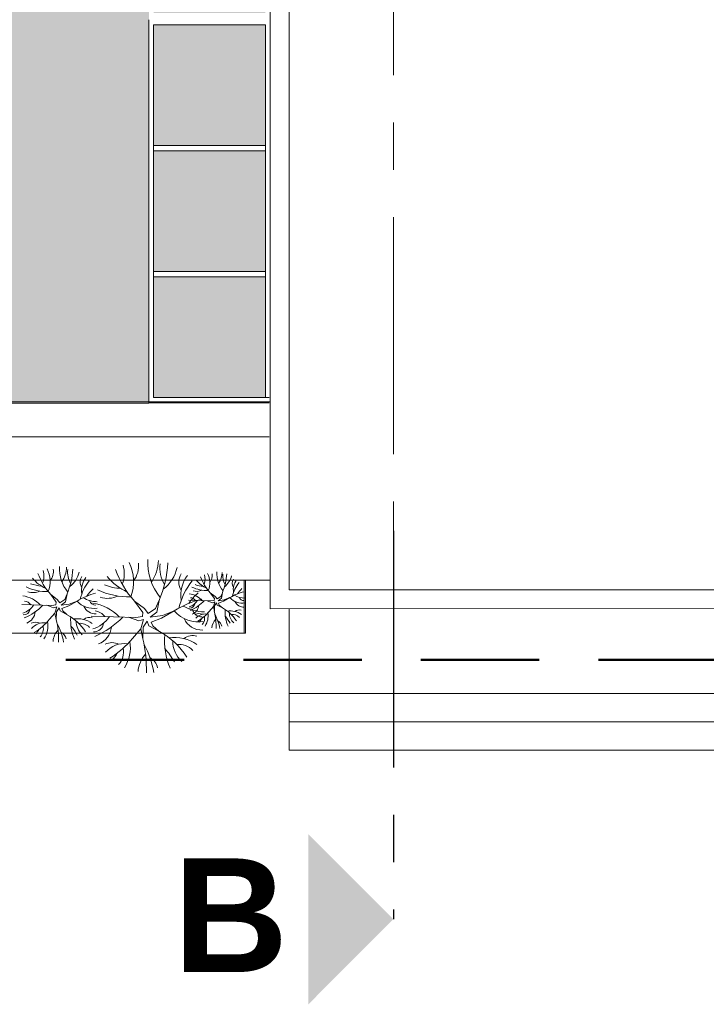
# Model space of a CAD drawing. Extents: x -45086 to 279774, y -60645 to -24658.
# Tile 32 of 35: x 22889 to 23614, y -60627 to -59587. Entities that reach past the tile are written whole.
import ezdxf

# ---------------------------------------------------------------- set-up
doc = ezdxf.new("R2010")
doc.units = 0
doc.header["$LTSCALE"] = 0.1
doc.header["$MEASUREMENT"] = 0
doc.linetypes.add('AXESx2', pattern=[4, 2.5, -0.5, 0.5, -0.5])
doc.linetypes.add('CACHE2', pattern=[0.1875, 0.125, -0.0625])
doc.layers.get('0').update_dxf_attribs({"lineweight": 9})
doc.layers.add('Aucune', color=7, linetype='Continuous', lineweight=9)
doc.styles.add('STYLE_GENERE_6', font='arialbd.ttf')

msp = doc.modelspace()

# ---------------------------------------------------------------- hatches: boundary and pattern name
h = msp.add_hatch(color=9)
h.dxf.hatch_style = 1
h.paths.add_polyline_path([(23009.097, -58759.512), (21356.969, -58759.512), (21356.969, -59557.295), (21968.716, -59557.295), (21968.716, -59990.789), (23025.204, -59990.789), (23025.204, -59587.258), (23025.198, -58781.029)])
h.paths.add_polyline_path([(23148.198, -58759.512), (23098.532, -58759.512), (23030.198, -58784.234), (23030.198, -58915.055), (23148.198, -58915.055)])
h.paths.add_polyline_path([(23068.236, -58759.512), (23015.43, -58759.512), (23026.56, -58774.368)])
h.paths.add_polyline_path([(23148.198, -58920.055), (23030.198, -58920.055), (23030.198, -59048.055), (23148.198, -59048.055)])
h.paths.add_polyline_path([(23148.198, -59053.055), (23030.198, -59053.055), (23030.198, -59181.055), (23148.198, -59181.055)])
h.paths.add_polyline_path([(23148.198, -59186.055), (23030.198, -59186.055), (23030.198, -59314.055), (23148.198, -59314.055)])
h.paths.add_polyline_path([(23148.198, -59319.055), (23030.198, -59319.055), (23030.198, -59447.055), (23148.198, -59447.055)])
h.paths.add_polyline_path([(23148.198, -59452.055), (23030.198, -59452.055), (23030.198, -59580.055), (23148.198, -59580.055)])
h.paths.add_polyline_path([(23148.204, -59592.718), (23030.204, -59592.718), (23030.206, -59720.232), (23148.204, -59720.232)])
h.paths.add_polyline_path([(23148.204, -59725.716), (23030.207, -59725.716), (23030.209, -59853.232), (23148.204, -59853.232)])
h.paths.add_polyline_path([(23148.204, -59858.716), (23030.209, -59858.716), (23030.211, -59986.232), (23148.204, -59986.232)])

# ---------------------------------------------------------------- linework, layer by layer
at = {"linetype": 'AXESx2', "ltscale": 1000}
msp.add_line((23283.492, -57395.815), (23283.492, -60126.863), dxfattribs=at)
at = {"color": 253, "linetype": 'Continuous'}
for p, q in [((23173.204, -58727.373), (23173.204, -60189.11)), ((23153.204, -60209.139), (23153.204, -58735.636)), ((24553.492, -60189.11), (23173.204, -60189.11)), ((23153.204, -60209.139), (24573.492, -60208.431)), ((23173.245, -60358.698), (23173.204, -60209.11)), ((23173.204, -60298.698), (23985.398, -60298.698)), ((23173.237, -60328.698), (23961.398, -60328.698)), ((23173.245, -60358.698), (23985.398, -60358.698))]:
    msp.add_line(p, q, dxfattribs=at)
at = {"color": 253, "linetype": 'Continuous', "lineweight": 20}
for p, q in [((23153.204, -59990.789), (23153.204, -58759.512)), ((23025.204, -59587.258), (23025.204, -59992.132)), ((23030.204, -59592.718), (23030.211, -59986.232)), ((23148.204, -59592.718), (23030.204, -59592.718)), ((23148.204, -59592.798), (23148.204, -59986.232)), ((23148.211, -59720.232), (23030.018, -59720.232)), ((23148.211, -59725.716), (23030.211, -59725.716)), ((23148.211, -59853.232), (23030.018, -59853.232)), ((23148.211, -59858.716), (23030.211, -59858.716)), ((21968.716, -59990.789), (23153.204, -59990.789)), ((21968.716, -59992.282), (23025.204, -59992.282)), ((23152.211, -59991.716), (23025.204, -59991.716)), ((23152.211, -59986.232), (23030.204, -59986.232)), ((21932.903, -60027.66), (23152.293, -60027.66)), ((23127.305, -60179.146), (21985.744, -60179.146)), ((21985.744, -60179.146), (23153.092, -60179.146)), ((23125.717, -60235.018), (23125.717, -60179.146)), ((23127.305, -60235.018), (23127.305, -60179.146)), ((22937.225, -60201.959), (22938.728, -60193.626)), ((23095.13, -60196.281), (23089.985, -60192.326)), ((23094.348, -60198.366), (23089.985, -60192.326)), ((23101.074, -60196.166), (23102.804, -60192.234)), ((23101.736, -60198.16), (23102.863, -60191.911)), ((22928.417, -60199.453), (22921.557, -60194.179)), ((22927.375, -60202.233), (22921.557, -60194.179)), ((22927.027, -60205.013), (22927.375, -60202.233)), ((22928.417, -60199.453), (22931.197, -60202.928)), ((22931.197, -60202.928), (22936.343, -60199.3)), ((22937.225, -60201.959), (22932.587, -60205.36)), ((22936.343, -60199.3), (22938.65, -60194.058)), ((22949.382, -60201.072), (22940.467, -60206.2)), ((22941.124, -60204.279), (22949.382, -60201.072)), ((23020.433, -60209.099), (23010.142, -60201.189)), ((23018.869, -60213.269), (23010.142, -60201.189)), ((23032.321, -60208.869), (23035.782, -60201.006)), ((23033.645, -60212.858), (23035.898, -60200.359)), ((23067.03, -60200.19), (23090.699, -60200.972)), ((23086.803, -60200.843), (23092.263, -60202.796)), ((23090.699, -60200.972), (23094.087, -60200.451)), ((23092.263, -60202.796), (23094.686, -60202.036)), ((23093.306, -60206.966), (23094.686, -60202.036)), ((23094.087, -60200.451), (23094.348, -60198.366)), ((23096.636, -60202.96), (23094.47, -60206.038)), ((23095.13, -60196.281), (23097.215, -60198.887)), ((23097.45, -60205.361), (23096.636, -60202.96)), ((23097.215, -60198.887), (23101.074, -60196.166)), ((23101.736, -60198.16), (23098.257, -60200.711)), ((23098.257, -60200.711), (23104.66, -60199.9)), ((23104.167, -60201.342), (23098.723, -60203.366)), ((23098.723, -60203.366), (23099.551, -60205.331)), ((23110.854, -60197.495), (23104.167, -60201.342)), ((23104.66, -60199.9), (23110.854, -60197.495)), ((22890.95, -60204.665), (22922.51, -60205.708)), ((22917.315, -60205.536), (22924.595, -60208.14)), ((22920.127, -60220.372), (22925.985, -60213.7)), ((22922.51, -60205.708), (22927.027, -60205.013)), ((22924.595, -60208.14), (22927.825, -60207.127)), ((22925.985, -60213.7), (22927.825, -60207.127)), ((22925.985, -60213.7), (22927.336, -60220.632)), ((22927.538, -60212.463), (22927.336, -60220.632)), ((22930.425, -60208.359), (22927.538, -60212.463)), ((22931.511, -60211.56), (22930.425, -60208.359)), ((22931.511, -60211.56), (22939.004, -60215.502)), ((22932.587, -60205.36), (22941.124, -60204.279)), ((22940.467, -60206.2), (22933.208, -60208.9)), ((22933.208, -60208.9), (22934.312, -60211.519)), ((22938.616, -60215.298), (22934.312, -60211.519)), ((23018.348, -60217.439), (23018.869, -60213.269)), ((23020.433, -60209.099), (23024.603, -60214.312)), ((23024.603, -60214.312), (23032.321, -60208.869)), ((23033.645, -60212.858), (23026.688, -60217.96)), ((23051.88, -60211.528), (23038.507, -60219.22)), ((23039.494, -60216.338), (23051.88, -60211.528)), ((23088.912, -60211.97), (23093.306, -60206.966)), ((23093.306, -60206.966), (23094.319, -60212.165)), ((23094.47, -60206.038), (23094.319, -60212.165)), ((23097.45, -60205.361), (23103.07, -60208.318)), ((23102.779, -60208.164), (23099.551, -60205.331)), ((23173.204, -60209.11), (23173.204, -60358.698)), ((22964.233, -60216.918), (23011.572, -60218.481)), ((23003.779, -60218.224), (23014.699, -60222.13)), ((23011.572, -60218.481), (23018.348, -60217.439)), ((23014.699, -60222.13), (23019.545, -60220.61)), ((23016.784, -60230.47), (23019.545, -60220.61)), ((23023.445, -60222.458), (23019.114, -60228.614)), ((23025.073, -60227.26), (23023.445, -60222.458)), ((23026.688, -60217.96), (23039.494, -60216.338)), ((23038.507, -60219.22), (23027.619, -60223.269)), ((23027.619, -60223.269), (23029.275, -60227.199)), ((21985.744, -60235.018), (23127.305, -60235.018)), ((21985.744, -60235.018), (23125.717, -60235.018)), ((23007.997, -60240.477), (23016.784, -60230.47)), ((23016.784, -60230.47), (23018.81, -60240.867)), ((23019.114, -60228.614), (23018.81, -60240.867)), ((23025.073, -60227.26), (23036.314, -60233.172)), ((23035.731, -60232.866), (23029.275, -60227.199)), ((23173.204, -60298.698), (23961.398, -60298.698)), ((23173.204, -60358.698), (23173.204, -60298.698)), ((23961.398, -60358.698), (23173.204, -60358.698))]:
    msp.add_line(p, q, dxfattribs=at)
at = {"linetype": 'AXESx2', "lineweight": 30, "ltscale": 1000}
msp.add_line((23283.492, -60126.863), (23283.492, -60537.005), dxfattribs=at)
at = {"linetype": 'CACHE2', "lineweight": 50, "ltscale": 10000}
msp.add_line((24750.007, -60263.027), (21165.074, -60263.027), dxfattribs=at)
at = {"color": 253, "linetype": 'Continuous', "lineweight": 20}
for centre, radius, start, end in [((22964.818, -60180.661), 44.277, 338.923091, 27.14338), ((22988.239, -60163.937), 26.056, 323.119809, 6.315533), ((23081.861, -60160.49), 57.88, 176.611408, 219.455724), ((22989.369, -60156.098), 45.985, 326.791628, 357.465845), ((22929.907, -60154.882), 115.335, 336.777683, 357.021028), ((23072.209, -60165.726), 35.505, 173.39519, 210.401972), ((22968.84, -60150.308), 64.501, 199.56904, 222.85653), ((22894.36, -60174.775), 19.931, 337.868009, 17.453873), ((22891.341, -60180.494), 29.518, 338.923091, 27.14338), ((22906.955, -60169.345), 17.371, 323.119809, 6.315533), ((22969.369, -60167.047), 38.587, 176.611408, 219.455724), ((22907.708, -60164.119), 30.657, 326.791628, 357.465845), ((22868.067, -60163.308), 76.89, 336.777683, 357.021028), ((22962.935, -60170.538), 23.67, 173.39519, 210.401972), ((22926.438, -60165.205), 25.499, 306.563673, 348.107827), ((23081.067, -60135.381), 96.752, 199.56904, 222.85653), ((22969.347, -60172.082), 29.897, 337.868009, 17.453873), ((23017.464, -60157.727), 38.249, 306.563673, 348.107827), ((23072.559, -60181.301), 15.793, 146.070738, 212.39629), ((23067.322, -60182.062), 22.138, 338.923091, 27.14338), ((23079.033, -60173.7), 13.028, 323.119809, 6.315533), ((23125.844, -60171.976), 28.94, 176.611408, 219.455724), ((23079.598, -60169.78), 22.993, 326.791628, 357.465845), ((23049.867, -60169.172), 57.668, 336.777683, 357.021028), ((23121.018, -60174.594), 17.753, 173.39519, 210.401972), ((22913.219, -60150.303), 34.925, 248.266723, 267.927431), ((22935.21, -60148.903), 43.245, 220.293261, 244.184107), ((22963.168, -60180.921), 10.529, 146.070738, 212.39629), ((22995.984, -60208.33), 44.204, 139.974867, 167.925168), ((22975.992, -60189.668), 21.935, 141.882458, 189.800424), ((23030.622, -60133.275), 64.868, 220.293261, 244.184107), ((23121.783, -60222.415), 66.306, 139.974867, 167.925168), ((23091.795, -60194.422), 32.903, 141.882458, 189.800424), ((23100.225, -60158.369), 32.434, 220.293261, 244.184107), ((23125.447, -60159.422), 48.376, 199.56904, 222.85653), ((23069.587, -60177.773), 14.949, 337.868009, 17.453873), ((23093.646, -60170.595), 19.125, 306.563673, 348.107827), ((23121.193, -60182.382), 7.897, 146.070738, 212.39629), ((23145.805, -60202.939), 33.153, 139.974867, 167.925168), ((23130.811, -60188.942), 16.452, 141.882458, 189.800424), ((22917.233, -60140.912), 50.225, 244.344898, 271.883503), ((22902.561, -60174.939), 17.29, 252.334027, 295.090602), ((22985.268, -60258.114), 67.391, 104.035905, 122.174323), ((22993.661, -60218.747), 40.987, 132.047971, 145.862178), ((23003.657, -60121.288), 75.337, 244.344898, 271.883503), ((22997.635, -60135.374), 52.388, 248.266723, 267.927431), ((23118.299, -60238.041), 61.48, 132.047971, 145.862178), ((23063.992, -60217.776), 24.709, 43.784597, 81.092477), ((23086.742, -60152.375), 37.669, 244.344898, 271.883503), ((23075.737, -60177.895), 12.968, 252.334027, 295.090602), ((23083.731, -60159.418), 26.194, 248.266723, 267.927431), ((23137.768, -60240.277), 50.543, 104.035905, 122.174323), ((23144.063, -60210.752), 30.74, 132.047971, 145.862178), ((22886.901, -60228.113), 32.945, 43.784597, 81.092477), ((22892.549, -60211.218), 10.197, 37.686163, 83.32079), ((22966.856, -60185.344), 23.509, 221.99057, 279.062438), ((22971.324, -60170.177), 31.597, 240.196766, 268.765285), ((22968.998, -60198.237), 7.012, 198.598975, 270.670918), ((22958.158, -60252.09), 49.417, 43.784597, 81.092477), ((22981.648, -60172.327), 25.936, 252.334027, 295.090602), ((23105.709, -60297.091), 101.087, 104.035905, 122.174323), ((23063.432, -60191.833), 15.803, 286.114364, 326.704981), ((23068.338, -60203.237), 5.302, 268.697145, 352.429309), ((23051.723, -60170.29), 44.134, 293.061414, 316.375102), ((23068.229, -60205.105), 7.648, 37.686163, 83.32079), ((23123.959, -60185.699), 17.632, 221.99057, 279.062438), ((23127.31, -60174.324), 23.698, 240.196766, 268.765285), ((23125.555, -60197.273), 10.334, 204.10058, 272.17431), ((23125.565, -60195.369), 5.259, 198.598975, 270.670918), ((22886.154, -60193.522), 21.071, 286.114364, 326.704981), ((22892.695, -60208.728), 7.069, 268.697145, 352.429309), ((22870.541, -60164.799), 58.846, 293.061414, 316.375102), ((22891.101, -60211.122), 14.115, 290.844507, 354.869852), ((22968.984, -60200.776), 13.779, 204.10058, 272.17431), ((22966.631, -60226.747), 15.295, 37.686163, 83.32079), ((23078.09, -60187.936), 35.264, 221.99057, 279.062438), ((23084.794, -60165.185), 47.395, 240.196766, 268.765285), ((23067.143, -60205.033), 10.587, 290.844507, 354.869852), ((23081.304, -60207.275), 10.518, 198.598975, 270.670918), ((23078.045, -60221.75), 7.537, 62.321671, 118.115907), ((23051.495, -60181.1), 48.508, 301.602973, 320.476228), ((23067.661, -60216.711), 20.058, 327.638179, 8.842102), ((23025.286, -60228.463), 70.93, 358.673421, 13.28387), ((23082.128, -60245.35), 42.544, 33.521104, 60.511283), ((23142.467, -60213.066), 36.746, 175.26338, 203.451251), ((23110.815, -60233), 21.523, 55.961949, 97.262515), ((23124.646, -60213.345), 14.549, 179.791236, 227.909818), ((23120.718, -60217.854), 7.386, 73.392398, 129.128815), ((22905.637, -60233.412), 10.05, 62.321671, 118.115907), ((22914.202, -60241.185), 17.122, 81.728528, 139.999247), ((22870.237, -60179.211), 64.677, 301.602973, 320.476228), ((22891.792, -60226.693), 26.744, 327.638179, 8.842102), ((22835.292, -60242.363), 94.574, 358.673421, 13.28387), ((22874.468, -60254.222), 61.311, 9.26545, 28.78759), ((22911.081, -60264.879), 56.726, 33.521104, 60.511283), ((22991.533, -60221.833), 48.994, 175.26338, 203.451251), ((22949.331, -60248.412), 28.698, 55.961949, 97.262515), ((22967.772, -60222.205), 19.399, 179.791236, 227.909818), ((22952.549, -60238.418), 13.846, 43.622837, 96.111567), ((22962.534, -60228.217), 9.848, 73.392398, 129.128815), ((22957.037, -60200.202), 31.606, 286.114364, 326.704981), ((22966.849, -60223.012), 10.603, 268.697145, 352.429309), ((22933.619, -60157.118), 88.269, 293.061414, 316.375102), ((23081.282, -60211.084), 20.669, 204.10058, 272.17431), ((23084.468, -60227.58), 12.842, 81.728528, 139.999247), ((23063.247, -60210.439), 19.84, 318.84319, 331.84536), ((23074.631, -60219.325), 9.471, 316.652268, 12.804303), ((23107.769, -60230.918), 16.076, 138.439483, 174.734601), ((23054.668, -60237.358), 45.983, 9.26545, 28.78759), ((23094.175, -60229.216), 8.125, 12.264604, 61.646842), ((23068.482, -60249.42), 49.354, 30.462511, 40.576833), ((23113.229, -60225.505), 10.384, 43.622837, 96.111567), ((22885.907, -60218.331), 26.453, 318.84319, 331.84536), ((22901.085, -60230.179), 12.628, 316.652268, 12.804303), ((22945.269, -60245.636), 21.435, 138.439483, 174.734601), ((22927.145, -60243.366), 10.833, 12.264604, 61.646842), ((22892.887, -60270.305), 65.805, 30.462511, 40.576833), ((22964.458, -60226.602), 21.173, 290.844507, 354.869852), ((22994.429, -60307.238), 85.089, 33.521104, 60.511283), ((22986.262, -60260.037), 15.075, 62.321671, 118.115907), ((22933.163, -60178.737), 97.016, 301.602973, 320.476228), ((22965.495, -60249.959), 40.116, 327.638179, 8.842102), ((22880.745, -60273.463), 141.861, 358.673421, 13.28387), ((23115.107, -60242.669), 73.491, 175.26338, 203.451251), ((23051.804, -60282.537), 43.046, 55.961949, 97.262515), ((23079.465, -60243.226), 29.099, 179.791236, 227.909818), ((23071.608, -60252.246), 14.772, 73.392398, 129.128815), ((22999.109, -60271.697), 25.683, 81.728528, 139.999247), ((22979.435, -60255.188), 18.941, 316.652268, 12.804303), ((22939.508, -60291.253), 91.967, 9.26545, 28.78759), ((22967.137, -60315.378), 98.708, 30.462511, 40.576833), ((23056.631, -60267.546), 20.768, 43.622837, 96.111567), ((22956.667, -60237.416), 39.68, 318.84319, 331.84536), ((23045.71, -60278.374), 32.152, 138.439483, 174.734601), ((23018.524, -60274.969), 16.25, 12.264604, 61.646842)]:
    msp.add_arc(centre, radius, start, end, dxfattribs=at)
at = {"layer": 'Aucune', "color": 7, "linetype": 'Continuous', "lineweight": 15}
msp.add_solid([(23193.636, -60447.149), (23193.636, -60626.861), (23283.492, -60537.005)], dxfattribs=at)

# ---------------------------------------------------------------- texts
at = {"layer": 'Aucune', "color": 7, "linetype": 'Continuous', "lineweight": 50, "insert": (23051.148, -60472.801), "char_height": 120, "attachment_point": 1, "line_spacing_factor": 0.975772, "style": 'STYLE_GENERE_6'}
msp.add_mtext('B', dxfattribs=at)

doc.saveas('drawing.dxf')
